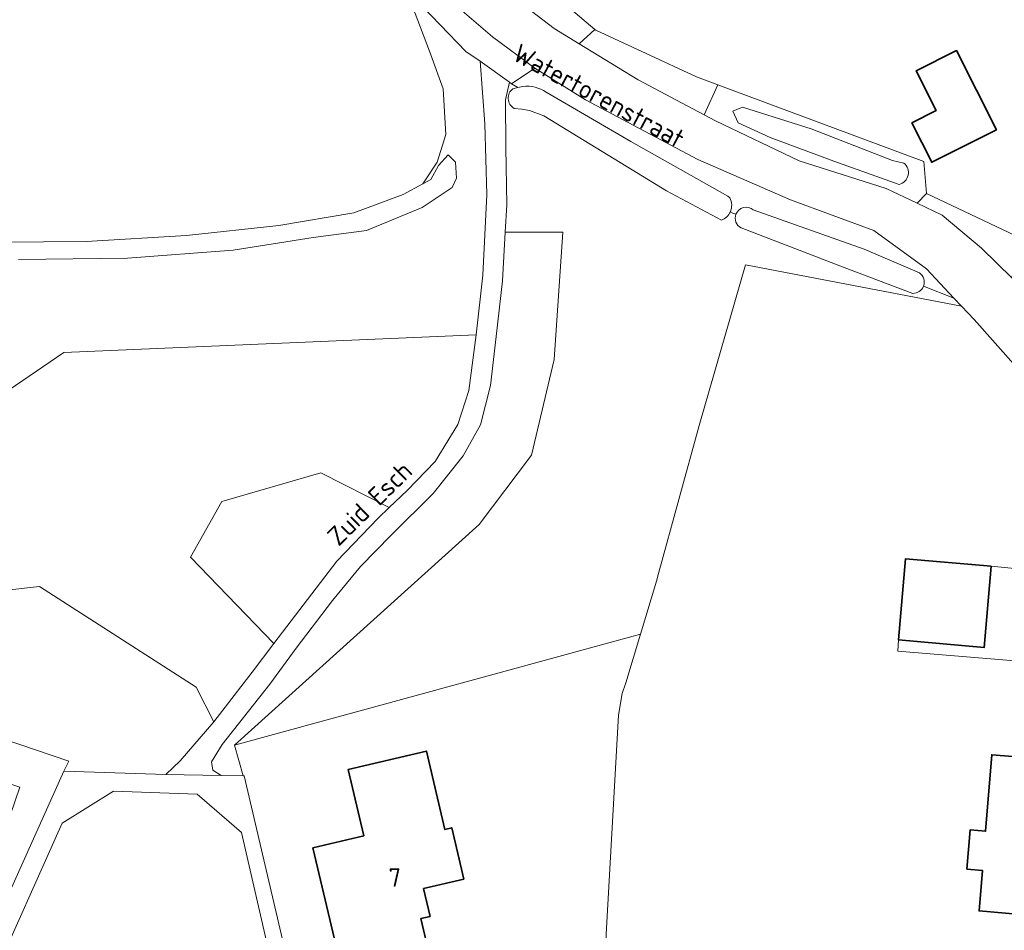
# Model space of a CAD drawing. Header units: metres. Extents: x 248690 to 249249, y 479346 to 480351.
# Tile 5 of 30: x 248779 to 248874, y 479873 to 479961. Entities that reach past the tile are written whole.
import ezdxf
from ezdxf.enums import TextEntityAlignment as Align

# ---------------------------------------------------------------- set-up
doc = ezdxf.new("R2010")
doc.units = ezdxf.units.M
for name, color, linetype, lineweight in [('B-XX-GR-GROENVOORZIENING-GV', 80, 'Continuous', 18), ('B-XX-OG-BEBOUWING-GV', 7, 'Continuous', 35), ('B-XX-OG-BEBOUWING-T18', 10, 'Continuous', 18), ('B-XX-OG-TERREIN_ERF-GV', 7, 'Continuous', 18), ('B-XX-OG-TOPOGRAFIE-T18', 10, 'Continuous', 18), ('B-XX-OG-WATER-GV', 130, 'Continuous', 18), ('B-XX-OG-WATER_GREPPEL-GV', 160, 'Continuous', 18), ('B-XX-VH-VERHARDING_GESLOTEN-GV', 252, 'Continuous', 18), ('B-XX-VH-VERHARDING_OPEN-GV', 252, 'Continuous', 18)]:
    doc.layers.add(name, color=color, linetype=linetype, lineweight=lineweight)
doc.styles.add('NLCS-ISO-M-T18', font='NLCS-ISO.ttf', dxfattribs={"height": 1.8})

msp = doc.modelspace()

# ---------------------------------------------------------------- linework, layer by layer
at = {"layer": 'B-XX-GR-GROENVOORZIENING-GV'}
for points in [[(248765.077, 479916.407), (248783.06, 479928.682), (248822.85, 479930.39), (248823.49, 479936.15), (248823.89, 479943.91), (248823.69, 479950.75), (248823.24, 479956.78), (248821.87, 479957.74), (248816.92, 479962.89)], [(248816.11, 479963.7), (248818.35, 479957.75), (248819.69, 479954.13), (248819.94, 479949.7), (248819.11, 479947.03), (248817.7, 479944.95), (248818.49, 479945.38), (248819.21, 479946.71), (248820.15, 479947.75), (248820.87, 479947.05), (248820.97, 479945.51), (248820.55, 479944.59), (248817.65, 479942.66), (248812.26, 479940.45), (248807.12, 479939.78), (248799.4, 479938.56), (248789.2, 479937.79), (248778.67, 479937.66)], [(248868.983, 479933.933), (248866.34, 479936.74), (248861.24, 479940.46), (248853.2, 479943.4), (248844.26, 479947.3), (248833.4, 479953.06), (248828.54, 479956.13), (248826.27, 479954.61), (248826.896, 479954.244), (248827.376, 479954.356)], [(248826.401, 479954.129), (248826.896, 479954.244), (248826.27, 479954.61), (248826.071, 479954.753), (248825.69, 479953.06), (248825.74, 479948.45), (248825.81, 479942.91), (248825.662, 479940.273)], [(248829.609, 479953.797), (248837.805, 479949.038), (248847.156, 479943.747), (248847.351, 479943.608)], [(248863.702, 479944.896), (248857.4, 479947.14), (248851.24, 479949.44), (248848.16, 479950.84), (248847.64, 479951.96), (248848.42, 479952.3), (248848.56, 479952.36), (248855.2, 479950.26), (248863.06, 479947.2), (248864.157, 479946.957)], [(248846.544, 479941.453), (248841.244, 479944.271), (248829.398, 479951.501), (248828.019, 479952.044), (248827.269, 479952.158), (248826.518, 479952.239)], [(248847.399, 479942.261), (248847.64, 479942.12), (248847.936, 479942.009)], [(248847.936, 479942.009), (248847.64, 479942.12), (248847.399, 479942.261)], [(248849.608, 479942.431), (248860.32, 479938.645), (248865.657, 479936.361)], [(248825.662, 479940.273), (248831.216, 479940.273), (248830.376, 479928.013), (248828.193, 479918.776), (248823.154, 479912.059), (248799.521, 479890.771), (248838.716, 479901.489), (248840.26, 479906.6), (248840.46, 479907.34), (248844.4, 479921.64), (248848.86, 479937.14), (248869.72, 479933.14), (248868.983, 479933.933), (248866.049, 479935.083)], [(248865.014, 479934.384), (248858.38, 479936.884), (248848.449, 479940.696)], [(248866.049, 479935.083), (248868.983, 479933.933)], [(248772.15, 479893.09), (248783.55, 479889.23), (248783.06, 479888.25), (248792.89, 479887.94), (248794.29, 479889.25), (248797.52, 479893.03), (248795.832, 479896.369), (248780.691, 479906.101), (248774.645, 479905.429)]]:
    msp.add_lwpolyline(points, dxfattribs=at)
for points in [[(248827.376, 479954.356, -0.180276), (248829.609, 479953.797)], [(248826.518, 479952.239, -0.536946), (248826.401, 479954.129)], [(248864.157, 479946.957, -0.61242), (248863.702, 479944.896)], [(248847.351, 479943.608, -0.231519), (248847.399, 479942.261)], [(248847.399, 479942.261, -0.199101), (248846.544, 479941.453)], [(248848.449, 479940.696, -0.384536), (248847.936, 479942.009)], [(248847.936, 479942.009, -0.521236), (248849.608, 479942.431)], [(248865.657, 479936.361, -0.343526), (248866.049, 479935.083)], [(248866.049, 479935.083, -0.31555), (248865.014, 479934.384)]]:
    msp.add_lwpolyline(points, format="xyb", dxfattribs=at)
for points in [[(248866.342, 479944.008), (248866.076, 479947.095), (248846.199, 479954.511), (248844.873, 479951.617), (248845.96, 479951.04), (248854.06, 479947.16), (248862.46, 479944.5), (248865.448, 479943.083)], [(248874.908, 479939.956), (248866.342, 479944.008), (248865.448, 479943.083), (248867.86, 479941.94), (248871.64, 479938.74), (248874.616, 479935.862)], [(248825.662, 479940.273), (248825.4, 479935.59), (248824.79, 479930.23), (248824.24, 479925.48), (248823.29, 479921.7), (248821.6, 479918.69), (248818.7, 479915.05), (248814.65, 479911.04), (248811.7, 479908.03), (248809, 479904.75), (248805.47, 479900.14), (248802.95, 479896.65), (248798.35, 479890.85), (248797.31, 479889.18), (248797.45, 479888.36), (248798.253, 479887.848), (248800.358, 479887.812), (248799.521, 479890.771), (248823.154, 479912.059), (248828.193, 479918.776), (248830.376, 479928.013), (248831.216, 479940.273)], [(248803.34, 479900.596), (248795.276, 479908.91), (248798.299, 479914.284), (248807.872, 479917.055), (248814.47, 479913.714), (248816.19, 479915.36), (248818.89, 479918.15), (248821.1, 479921.71), (248822.15, 479925), (248822.85, 479930.39), (248783.06, 479928.682), (248765.077, 479916.407), (248765.329, 479910.278), (248774.645, 479905.429), (248780.691, 479906.101), (248795.832, 479896.369), (248797.52, 479893.03), (248801.25, 479897.83)], [(248814.47, 479913.714), (248807.872, 479917.055), (248798.299, 479914.284), (248795.276, 479908.91), (248803.34, 479900.596), (248804.99, 479902.78), (248809.42, 479908.53), (248813.4, 479912.69)]]:
    msp.add_lwpolyline(points, close=True, dxfattribs=at)
at = {"layer": 'B-XX-OG-BEBOUWING-GV'}
for points in [[(248864.925, 479950.848), (248866.847, 479947.034), (248873.084, 479950.177), (248869.237, 479957.81), (248865.34, 479955.845), (248867.264, 479952.027)], [(248863.628, 479900.926), (248871.908, 479900.215), (248872.581, 479908.047), (248864.301, 479908.758)], [(248807.092, 479880.879), (248810.038, 479868.375), (248818.402, 479870.345), (248817.531, 479874.044), (248818.41, 479874.251), (248817.778, 479876.933), (248821.663, 479877.848), (248820.498, 479882.797), (248819.833, 479882.641), (248818.051, 479890.202), (248810.501, 479888.422), (248812.005, 479882.037)], [(248881.605, 479879.34), (248882.345, 479889.063), (248872.639, 479889.855), (248872.037, 479882.467), (248870.553, 479882.588), (248870.245, 479878.814), (248871.739, 479878.692), (248871.42, 479874.775), (248881.193, 479873.927)]]:
    msp.add_lwpolyline(points, close=True, dxfattribs=at)
at = {"layer": 'B-XX-OG-TERREIN_ERF-GV'}
for points in [[(248829.276, 479964.149), (248834.315, 479959.853), (248834.402, 479959.779), (248844.123, 479955.286), (248846.199, 479954.511), (248866.076, 479947.095), (248866.342, 479944.008), (248874.908, 479939.956), (248878.52, 479941.406), (248907.302, 479950.246), (248906.75, 479952.739), (248906.397, 479954.193), (248904.29, 479964.397)], [(248776.96, 479939.31), (248785.2, 479939.4), (248794.91, 479939.95), (248803.82, 479940.94), (248811.05, 479942.15), (248815.8, 479943.91), (248817.7, 479944.95), (248819.11, 479947.03), (248819.94, 479949.7), (248819.69, 479954.13), (248818.35, 479957.75), (248816.11, 479963.7)], [(248874.989, 479927.281), (248870.94, 479931.86), (248869.72, 479933.14), (248848.86, 479937.14), (248844.4, 479921.64), (248840.46, 479907.34), (248840.26, 479906.6), (248838.716, 479901.489), (248837.3, 479896.8), (248836.96, 479895.76), (248836.6, 479893.66), (248835.44, 479873.1), (248835.3, 479870.56)], [(248891.257, 479897.578), (248863.578, 479899.833), (248863.628, 479900.926), (248864.301, 479908.758), (248872.581, 479908.047), (248883.268, 479906.98)], [(248835.3, 479870.56), (248835.44, 479873.1), (248836.6, 479893.66), (248836.96, 479895.76), (248837.3, 479896.8), (248838.716, 479901.489), (248799.521, 479890.771), (248800.358, 479887.812), (248800.45, 479887.81), (248800.45, 479887.8), (248806.65, 479861.44)], [(248776.7, 479874.19), (248783.06, 479888.25), (248783.55, 479889.23), (248772.15, 479893.09)], [(248881.193, 479873.927), (248871.42, 479874.775), (248871.739, 479878.692), (248870.245, 479878.814), (248870.553, 479882.588), (248872.037, 479882.467), (248872.639, 479889.855), (248882.345, 479889.063)], [(248770.293, 479889.497), (248778.794, 479886.72), (248776.936, 479881.243)]]:
    msp.add_lwpolyline(points, dxfattribs=at)
for points in [[(248864.925, 479950.848), (248867.264, 479952.027), (248865.34, 479955.845), (248869.237, 479957.81), (248873.084, 479950.177), (248866.847, 479947.034)], [(248807.092, 479880.879), (248812.005, 479882.037), (248810.501, 479888.422), (248818.051, 479890.202), (248819.833, 479882.641), (248820.498, 479882.797), (248821.663, 479877.848), (248817.778, 479876.933), (248818.41, 479874.251), (248817.531, 479874.044), (248818.402, 479870.345), (248810.038, 479868.375)]]:
    msp.add_lwpolyline(points, close=True, dxfattribs=at)
at = {"layer": 'B-XX-OG-WATER-GV'}
for points in [[(248827.376, 479954.356), (248826.896, 479954.244), (248826.401, 479954.129)], [(248847.351, 479943.608), (248847.156, 479943.747), (248837.805, 479949.038), (248829.609, 479953.797)], [(248826.518, 479952.239), (248827.269, 479952.158), (248828.019, 479952.044), (248829.398, 479951.501), (248841.244, 479944.271), (248846.544, 479941.453)], [(248865.657, 479936.361), (248860.32, 479938.645), (248849.608, 479942.431)], [(248848.449, 479940.696), (248858.38, 479936.884), (248865.014, 479934.384)]]:
    msp.add_lwpolyline(points, dxfattribs=at)
for points in [[(248829.609, 479953.797, 0.180276), (248827.376, 479954.356)], [(248826.401, 479954.129, 0.536946), (248826.518, 479952.239)], [(248847.399, 479942.261, 0.231519), (248847.351, 479943.608)], [(248846.544, 479941.453, 0.199101), (248847.399, 479942.261)], [(248847.936, 479942.009, 0.384536), (248848.449, 479940.696)], [(248849.608, 479942.431, 0.521236), (248847.936, 479942.009)], [(248866.049, 479935.083, 0.343526), (248865.657, 479936.361)], [(248865.014, 479934.384, 0.31555), (248866.049, 479935.083)]]:
    msp.add_lwpolyline(points, format="xyb", dxfattribs=at)
at = {"layer": 'B-XX-OG-WATER_GREPPEL-GV'}
for points in [[(248864.157, 479946.957), (248863.06, 479947.2), (248855.2, 479950.26), (248848.56, 479952.36), (248848.42, 479952.3), (248847.64, 479951.96), (248848.16, 479950.84), (248851.24, 479949.44), (248857.4, 479947.14), (248863.702, 479944.896)], [(248778.67, 479937.66), (248789.2, 479937.79), (248799.4, 479938.56), (248807.12, 479939.78), (248812.26, 479940.45), (248817.65, 479942.66), (248820.55, 479944.59), (248820.97, 479945.51), (248820.87, 479947.05), (248820.15, 479947.75), (248819.21, 479946.71), (248818.49, 479945.38), (248817.7, 479944.95), (248815.8, 479943.91), (248811.05, 479942.15), (248803.82, 479940.94), (248794.91, 479939.95), (248785.2, 479939.4), (248776.96, 479939.31)]]:
    msp.add_lwpolyline(points, dxfattribs=at)
msp.add_lwpolyline([(248863.702, 479944.896, 0.61242), (248864.157, 479946.957)], format="xyb", dxfattribs=at)
at = {"layer": 'B-XX-VH-VERHARDING_GESLOTEN-GV'}
for points in [[(248874.616, 479935.862), (248871.64, 479938.74), (248867.86, 479941.94), (248865.448, 479943.083), (248862.46, 479944.5), (248854.06, 479947.16), (248845.96, 479951.04), (248844.873, 479951.617), (248838.5, 479955), (248832.819, 479958.465), (248830.4, 479959.94), (248826.152, 479963.226)], [(248821.05, 479962.03), (248824.45, 479959.15), (248828.54, 479956.13), (248833.4, 479953.06), (248844.26, 479947.3), (248853.2, 479943.4), (248861.24, 479940.46), (248866.34, 479936.74), (248868.983, 479933.933), (248869.72, 479933.14), (248870.94, 479931.86), (248874.989, 479927.281)]]:
    msp.add_lwpolyline(points, dxfattribs=at)
msp.add_lwpolyline([(248798.253, 479887.848), (248797.45, 479888.36), (248797.31, 479889.18), (248798.35, 479890.85), (248802.95, 479896.65), (248805.47, 479900.14), (248809, 479904.75), (248811.7, 479908.03), (248814.65, 479911.04), (248818.7, 479915.05), (248821.6, 479918.69), (248823.29, 479921.7), (248824.24, 479925.48), (248824.79, 479930.23), (248825.4, 479935.59), (248825.662, 479940.273), (248825.81, 479942.91), (248825.74, 479948.45), (248825.69, 479953.06), (248826.071, 479954.753), (248823.24, 479956.78), (248823.69, 479950.75), (248823.89, 479943.91), (248823.49, 479936.15), (248822.85, 479930.39), (248822.15, 479925), (248821.1, 479921.71), (248818.89, 479918.15), (248816.19, 479915.36), (248814.47, 479913.714), (248813.4, 479912.69), (248809.42, 479908.53), (248804.99, 479902.78), (248803.34, 479900.596), (248801.25, 479897.83), (248797.52, 479893.03), (248794.29, 479889.25), (248792.89, 479887.94)], close=True, dxfattribs=at)
at = {"layer": 'B-XX-VH-VERHARDING_OPEN-GV'}
for points in [[(248826.27, 479954.61), (248828.54, 479956.13), (248824.45, 479959.15), (248821.05, 479962.03), (248818.52, 479964.85), (248815.12, 479969.94), (248811.34, 479976.38), (248807.95, 479982.9), (248803.95, 479991.13), (248803.711, 479991.544), (248803.261, 479992.489), (248801.035, 479991.179), (248802.81, 479987.44), (248808.42, 479975.95), (248815.722, 479964.73), (248816.92, 479962.89), (248821.87, 479957.74), (248823.24, 479956.78), (248826.071, 479954.753)], [(248834.315, 479959.853), (248829.276, 479964.149), (248826.152, 479963.226), (248830.4, 479959.94), (248832.819, 479958.465)], [(248846.199, 479954.511), (248844.123, 479955.286), (248834.402, 479959.779), (248834.315, 479959.853), (248832.819, 479958.465), (248838.5, 479955), (248844.873, 479951.617)], [(248871.908, 479900.215), (248863.628, 479900.926), (248863.578, 479899.833), (248891.257, 479897.578), (248891.538, 479901.228), (248891.14, 479904.46), (248889.76, 479908.76), (248888.599, 479910.724), (248883.268, 479906.98), (248872.581, 479908.047)], [(248774.907, 479865.527), (248776.71, 479861.51), (248794.07, 479853.74), (248800.7, 479855.7), (248802.339, 479856.187), (248804.86, 479862.05), (248800.22, 479882.35), (248795.91, 479886.05), (248787.85, 479886.35), (248782.9, 479883.24), (248775.87, 479867.61), (248774.94, 479865.54)]]:
    msp.add_lwpolyline(points, close=True, dxfattribs=at)
for points in [[(248774.26, 479860.66), (248782.85, 479856.96), (248786.35, 479855.4), (248798.04, 479850.18), (248803.42, 479847.76), (248807.64, 479857.25), (248806.65, 479861.44), (248800.45, 479887.8), (248800.45, 479887.81), (248800.358, 479887.812), (248798.253, 479887.848), (248792.89, 479887.94), (248783.06, 479888.25), (248776.7, 479874.19)], [(248775.87, 479867.61), (248782.9, 479883.24), (248787.85, 479886.35), (248795.91, 479886.05), (248800.22, 479882.35), (248804.86, 479862.05), (248802.339, 479856.187), (248802.35, 479856.19), (248805.65, 479857.1), (248802.55, 479850), (248800.7, 479855.7), (248794.07, 479853.74), (248776.71, 479861.51)]]:
    msp.add_lwpolyline(points, dxfattribs=at)

# ---------------------------------------------------------------- texts
at = {"layer": 'B-XX-OG-BEBOUWING-T18', "style": 'NLCS-ISO-M-T18'}
msp.add_text('7', height=1.8, dxfattribs=at).set_placement((248815, 479878), align=Align.MIDDLE_CENTER)
at = {"layer": 'B-XX-OG-TOPOGRAFIE-T18', "style": 'NLCS-ISO-M-T18'}
for s, rotation, p in [('Watertorenstraat', 331.8, (248834.713, 479953.452)), ('Zuid Esch', 44.6, (248812.579, 479914.112))]:
    msp.add_text(s, height=1.8, rotation=rotation, dxfattribs=at).set_placement(p, align=Align.MIDDLE_CENTER)

doc.saveas('drawing.dxf')
